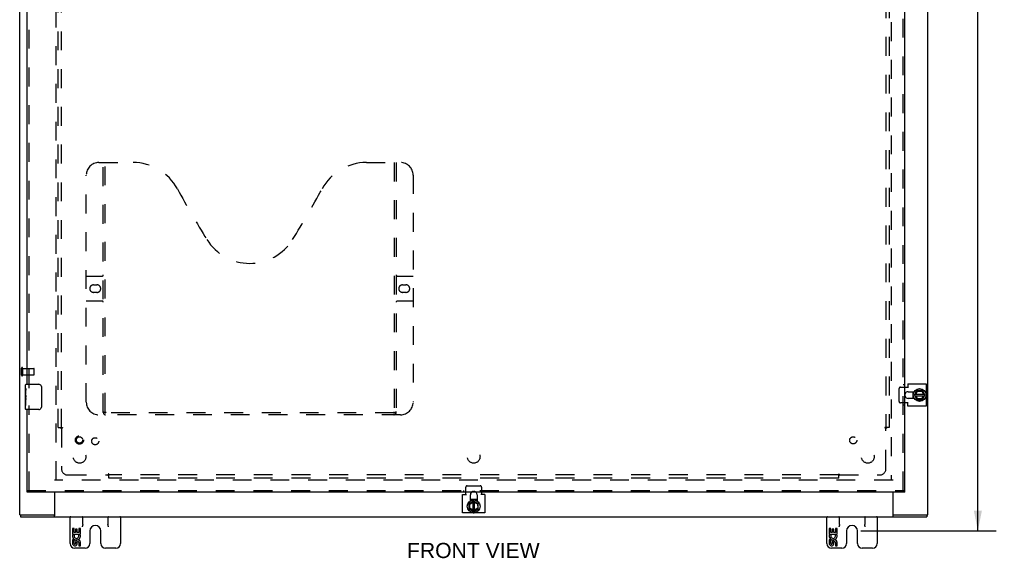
# Model space of a CAD drawing. Header units: inches. Extents: x 0 to 136, y 0 to 88.
# Tile 3 of 9: x 29 to 68, y 22 to 43. Entities that reach past the tile are written whole.
import ezdxf

# ---------------------------------------------------------------- set-up
doc = ezdxf.new("R2010")
doc.units = ezdxf.units.IN
doc.header["$LTSCALE"] = 7.48
doc.header["$MEASUREMENT"] = 0
doc.linetypes.add('HIDDEN', pattern=[0.2, 0.1, -0.1])
doc.layers.get('0').update_dxf_attribs({"linetype": 'CONTINUOUS'})
for name, color, linetype in [('DEFAULT_2', 8, 'HIDDEN'), ('DIMENSIONS', 7, 'CONTINUOUS'), ('DOOR_ASSEMBLY', 7, 'CONTINUOUS'), ('SUBPANEL', 7, 'CONTINUOUS')]:
    doc.layers.add(name, color=color, linetype=linetype)
doc.styles.get("Standard").update_dxf_attribs({"font": 'arial.ttf'})
doc.dimstyles.new('DIMSTYLE_1', dxfattribs={"dimtxt": 0.6, "dimasz": 0.8, "dimexe": 0.09, "dimexo": 0.07, "dimgap": 0.0375, "dimtad": 0, "dimtih": 1, "dimtoh": 1, "dimzin": 4, "dimdsep": 46, "dimtxsty": 'Standard', "dimblk": '_FILLED', "dimblk1": '_FILLED', "dimblk2": '_FILLED', "dimcen": 0.09, "dimadec": 3, "dimazin": 1, "dimtfac": 1, "dimtdec": 3, "dimtofl": 0, "dimtmove": 0, "dimatfit": 3, "dimldrblk": '_FILLED', "dimfxl": 0, "dimtolj": 1, "dimtzin": 4, "dimarcsym": 0})

# ---------------------------------------------------------------- blocks, each defined once
blk = doc.blocks.new('_FILLED')
at = {"color": 0, "linetype": 'ByBlock'}
blk.add_solid([(0, 0), (-1, 0.2), (-1, -0.2)], dxfattribs=at)
blk = doc.blocks.new('*D8')
at = {"layer": 'DIMENSIONS', "color": 2, "linetype": 'Continuous'}
for p, q in [((62.115, 66.244), (67.481, 66.244)), ((66.761, 66.244), (66.761, 45.251)), ((66.761, 23.057), (66.761, 44.051)), ((62.115, 23.057), (67.481, 23.057))]:
    blk.add_line(p, q, dxfattribs=at)
at = {"layer": 'DIMENSIONS', "color": 2, "linetype": 'Continuous', "xscale": 0.8, "yscale": 0.8, "zscale": 0.8}
for p, rotation in [((66.761, 66.244), 90), ((66.761, 23.057), 270)]:
    blk.add_blockref('_FILLED', p, dxfattribs=dict(at, rotation=rotation))
at = {"layer": 'DIMENSIONS', "color": 2, "linetype": 'Continuous', "insert": (66.761, 44.951), "char_height": 0.6, "width": 2.09665, "attachment_point": 2, "line_spacing_factor": 0.9}
blk.add_mtext('43.19', dxfattribs=at)

msp = doc.modelspace()

# ---------------------------------------------------------------- linework, layer by layer
at = {"color": 3, "linetype": 'Continuous'}
for p, q in [((28.7737, 23.6942), (28.7737, 65.5442)), ((64.7737, 23.6942), (64.7737, 65.5442)), ((63.9799, 28.8907), (64.7173, 28.8907)), ((63.9799, 28.8907), (63.9799, 28.7267)), ((64.7173, 28.8907), (64.7173, 27.9977)), ((63.8682, 28.7579), (63.9799, 28.7579)), ((63.993, 28.5772), (64.236, 28.5772)), ((63.9799, 28.1305), (63.8682, 28.1305)), ((63.9799, 27.9977), (63.9799, 28.1617)), ((64.236, 28.3112), (63.993, 28.3112)), ((64.7173, 27.9977), (63.9799, 27.9977)), ((30.1487, 24.5878), (30.1487, 23.65)), ((46.3272, 24.5067), (46.4912, 24.5067)), ((46.3272, 23.7693), (46.3272, 24.5067)), ((46.46, 24.5067), (46.46, 24.5878)), ((46.6407, 24.2505), (46.6407, 24.4935)), ((46.9067, 24.4935), (46.9067, 24.2505)), ((47.2202, 24.5067), (47.0562, 24.5067)), ((47.0874, 24.5878), (47.0874, 24.5067)), ((47.2202, 24.5067), (47.2202, 23.7693)), ((63.3987, 23.65), (63.3987, 24.5878)), ((28.8067, 23.6192), (64.7407, 23.6192)), ((28.886, 23.6942), (30.0896, 23.6942)), ((47.2202, 23.7693), (46.3272, 23.7693)), ((63.4578, 23.6942), (64.6614, 23.6942))]:
    msp.add_line(p, q, dxfattribs=at)
at = {"color": 7, "linetype": 'Continuous'}
for p, q in [((64.1861, 28.5772), (64.1861, 28.4606)), ((64.2513, 28.4487), (64.3389, 28.6188)), ((64.3018, 28.4782), (64.3621, 28.5952)), ((64.5557, 28.6242), (64.3478, 28.6242)), ((64.3558, 28.6049), (64.3621, 28.5952)), ((64.3621, 28.5952), (64.5337, 28.6031)), ((64.5394, 28.6134), (64.5337, 28.6031)), ((64.5337, 28.6031), (64.6026, 28.4782)), ((64.6584, 28.4489), (64.5645, 28.619)), ((64.1861, 28.4282), (64.1861, 28.3112)), ((64.2022, 28.4002), (64.1894, 28.398)), ((64.2512, 28.4397), (64.3389, 28.2598)), ((64.2656, 28.4102), (64.6432, 28.4102)), ((64.2665, 28.4782), (64.6422, 28.4782)), ((64.368, 28.2891), (64.3089, 28.4102)), ((64.3479, 28.2542), (64.5556, 28.2542)), ((64.3617, 28.2791), (64.368, 28.2891)), ((64.5316, 28.2891), (64.368, 28.2891)), ((64.6017, 28.4102), (64.5316, 28.2891)), ((64.5374, 28.2791), (64.5316, 28.2891)), ((64.5645, 28.2596), (64.6585, 28.4395)), ((46.7692, 24.2353), (46.5893, 24.1476)), ((46.7577, 24.3005), (46.6407, 24.3005)), ((46.7297, 24.2844), (46.7275, 24.2971)), ((46.7397, 24.221), (46.7397, 23.8433)), ((46.7782, 24.2352), (46.9483, 24.1477)), ((46.9067, 24.3005), (46.7901, 24.3005)), ((46.8077, 23.8443), (46.8077, 24.22)), ((46.5837, 24.1386), (46.5837, 23.9309)), ((46.5891, 23.9221), (46.7689, 23.828)), ((46.6086, 24.1248), (46.6186, 24.1186)), ((46.6086, 23.9492), (46.6186, 23.9549)), ((46.6186, 24.1186), (46.7397, 24.1776)), ((46.6186, 23.9549), (46.6186, 24.1186)), ((46.7397, 23.8848), (46.6186, 23.9549)), ((46.7784, 23.8281), (46.9485, 23.922)), ((46.8077, 24.1847), (46.9247, 24.1245)), ((46.9326, 23.9529), (46.8077, 23.8839)), ((46.9344, 24.1307), (46.9247, 24.1245)), ((46.9247, 24.1245), (46.9326, 23.9529)), ((46.9429, 23.9471), (46.9326, 23.9529)), ((46.9537, 23.9308), (46.9537, 24.1388)), ((28.7738, 23.6942), (28.881, 23.6942)), ((28.8067, 23.6942), (28.8067, 23.6192)), ((30.0896, 23.6942), (30.1487, 23.6942)), ((30.1487, 23.6192), (30.1487, 23.65)), ((30.7737, 22.5542), (30.7737, 23.6192)), ((31.2737, 23.3065), (31.2737, 23.6192)), ((32.2737, 23.6192), (32.2737, 23.3065)), ((32.7737, 23.6192), (32.7737, 22.5542)), ((60.7737, 22.5542), (60.7737, 23.6192)), ((61.2737, 23.3065), (61.2737, 23.6192)), ((62.2737, 23.6192), (62.2737, 23.3065)), ((62.7737, 23.6192), (62.7737, 22.5542)), ((63.3987, 23.6942), (63.4578, 23.6942)), ((63.3987, 23.6192), (63.3987, 23.65)), ((64.6664, 23.6942), (64.7736, 23.6942)), ((64.7407, 23.6942), (64.7407, 23.6192)), ((30.9277, 23.1593), (30.8648, 23.1593)), ((30.8648, 23.1593), (30.8648, 22.929)), ((30.9277, 22.9918), (30.9277, 23.1593)), ((31.0512, 23.1279), (30.9906, 23.1279)), ((30.9906, 23.1279), (30.9906, 22.9918)), ((31.0512, 22.9918), (31.0512, 23.1279)), ((31.1792, 23.1593), (31.1163, 23.1593)), ((31.1163, 23.1593), (31.1163, 22.9918)), ((31.1792, 22.929), (31.1792, 23.1593)), ((31.5547, 23.0572), (31.5547, 22.5542)), ((31.9927, 22.5542), (31.9927, 23.0572)), ((60.9277, 23.1593), (60.8648, 23.1593)), ((60.8648, 23.1593), (60.8648, 22.929)), ((60.9277, 22.9918), (60.9277, 23.1593)), ((61.0512, 23.1279), (60.9906, 23.1279)), ((60.9906, 23.1279), (60.9906, 22.9918)), ((61.0512, 22.9918), (61.0512, 23.1279)), ((61.1792, 23.1593), (61.1163, 23.1593)), ((61.1163, 23.1593), (61.1163, 22.9918)), ((61.1792, 22.929), (61.1792, 23.1593)), ((61.5547, 23.0572), (61.5547, 22.5542)), ((61.9927, 22.5542), (61.9927, 23.0572)), ((30.8648, 22.929), (31.1265, 22.929)), ((30.9277, 22.6984), (30.8648, 22.6984)), ((30.8648, 22.6984), (30.8648, 22.562)), ((30.9355, 22.893), (30.8778, 22.918)), ((30.9906, 22.9918), (30.9277, 22.9918)), ((30.9277, 22.562), (30.9277, 22.6984)), ((31.1163, 22.9918), (31.0512, 22.9918)), ((31.1265, 22.929), (31.0992, 22.9098)), ((31.161, 22.929), (31.1792, 22.929)), ((60.8648, 22.929), (61.1265, 22.929)), ((60.9277, 22.6984), (60.8648, 22.6984)), ((60.8648, 22.6984), (60.8648, 22.562)), ((60.9355, 22.893), (60.8778, 22.918)), ((60.9906, 22.9918), (60.9277, 22.9918)), ((60.9277, 22.562), (60.9277, 22.6984)), ((61.1163, 22.9918), (61.0512, 22.9918)), ((61.1265, 22.929), (61.0992, 22.9098)), ((61.161, 22.929), (61.1792, 22.929)), ((31.3697, 22.3692), (30.9587, 22.3692)), ((30.9906, 22.6041), (30.9906, 22.5621)), ((31.0512, 22.5415), (31.0512, 22.6105)), ((31.1163, 22.6041), (31.1163, 22.4677)), ((31.1163, 22.4677), (31.1792, 22.4677)), ((31.1792, 22.4677), (31.1792, 22.6041)), ((32.5887, 22.3692), (32.1777, 22.3692)), ((61.3697, 22.3692), (60.9587, 22.3692)), ((60.9906, 22.6041), (60.9906, 22.5621)), ((61.0512, 22.5415), (61.0512, 22.6105)), ((61.1163, 22.6041), (61.1163, 22.4677)), ((61.1163, 22.4677), (61.1792, 22.4677)), ((61.1792, 22.4677), (61.1792, 22.6041)), ((62.5887, 22.3692), (62.1777, 22.3692))]:
    msp.add_line(p, q, dxfattribs=at)
for points in [[(64.1984, 28.3996), (64.1999, 28.3897), (64.2041, 28.3716), (64.2095, 28.3538)], [(64.2095, 28.3538), (64.2162, 28.3364), (64.2242, 28.3195), (64.2289, 28.3112)], [(46.6833, 24.277), (46.6659, 24.2703), (46.649, 24.2623), (46.6407, 24.2577)], [(46.7291, 24.2881), (46.7192, 24.2866), (46.7011, 24.2825), (46.6833, 24.277)], [(31.2737, 23.3065), (31.2734, 23.2989), (31.2725, 23.291), (31.271, 23.2828), (31.2691, 23.2744), (31.2666, 23.2658), (31.2637, 23.2569), (31.2604, 23.2479), (31.2568, 23.2386), (31.2529, 23.229), (31.2487, 23.2192)], [(32.2987, 23.2192), (32.2945, 23.229), (32.2906, 23.2386), (32.287, 23.2479), (32.2837, 23.2569), (32.2808, 23.2658), (32.2783, 23.2744), (32.2764, 23.2828), (32.2749, 23.291), (32.274, 23.2989), (32.2737, 23.3065)], [(61.2737, 23.3065), (61.2734, 23.2989), (61.2725, 23.291), (61.271, 23.2828), (61.2691, 23.2744), (61.2666, 23.2658), (61.2637, 23.2569), (61.2604, 23.2479), (61.2568, 23.2386), (61.2529, 23.229), (61.2487, 23.2192)], [(62.2987, 23.2192), (62.2945, 23.229), (62.2906, 23.2386), (62.287, 23.2479), (62.2837, 23.2569), (62.2808, 23.2658), (62.2783, 23.2744), (62.2764, 23.2828), (62.2749, 23.291), (62.274, 23.2989), (62.2737, 23.3065)]]:
    msp.add_lwpolyline(points, dxfattribs=at)
for centre in [(64.4517, 28.4442), (46.7737, 24.0349)]:
    msp.add_circle(centre, 0.2535, dxfattribs=at)
at = {"color": 3, "linetype": 'Continuous'}
for centre, start, end in [((63.993, 28.4442), 90, 159.88946), ((63.993, 28.4442), 200.11054, 270), ((46.7737, 24.4935), 134.78814, 180), ((46.7737, 24.4935), 0, 45.21186)]:
    msp.add_arc(centre, 0.133, start, end, dxfattribs=at)
at = {"color": 7, "linetype": 'Continuous'}
for centre, radius, start, end in [((64.4517, 28.4442), 0.2662, 150.01367, 190), ((64.4517, 28.4442), 0.2812, 151.76222, 160.79637), ((64.3478, 28.6142), 0.01, 90, 152.76466), ((64.5557, 28.6142), 0.01, 28.89679, 90), ((64.4517, 28.4442), 0.2812, 199.20363, 208.23778), ((64.2602, 28.4441), 0.01, 152.76466, 205.9948), ((64.3479, 28.2642), 0.01, 205.9948, 270), ((64.5556, 28.2642), 0.01, 270, 332.39466), ((64.6497, 28.4441), 0.01, 332.39466, 28.89679), ((64.4517, 28.4442), 0.2662, 356.15136, 3.54818), ((46.7737, 24.0349), 0.2812, 109.20363, 118.23778), ((46.7737, 24.0349), 0.2662, 60.01367, 100), ((46.7736, 24.2264), 0.01, 62.76466, 115.9948), ((46.7737, 24.0349), 0.2812, 61.76222, 70.79637), ((46.5937, 24.1386), 0.01, 115.9948, 180), ((46.5937, 23.9309), 0.01, 180, 242.39466), ((46.7736, 23.8369), 0.01, 242.39466, 298.89679), ((46.9437, 24.1388), 0.01, 0, 62.76466), ((46.9437, 23.9308), 0.01, 298.89679, 360), ((30.7987, 23.5942), 0.025, 90, 180), ((31.2487, 23.5942), 0.025, 0, 90), ((32.2987, 23.5942), 0.025, 90, 180), ((32.7487, 23.5942), 0.025, 0, 90), ((46.7737, 24.0349), 0.2662, 266.15136, 273.54818), ((60.7987, 23.5942), 0.025, 90, 180), ((61.2487, 23.5942), 0.025, 0, 90), ((62.2987, 23.5942), 0.025, 90, 180), ((62.7487, 23.5942), 0.025, 0, 90), ((31.7737, 23.0572), 0.219, 0, 180), ((61.7737, 23.0572), 0.219, 0, 180), ((31.022, 22.8555), 0.1572, 156.59665, 341.87913), ((31.022, 22.8555), 0.0943, 156.59665, 35.11217), ((31.0849, 22.6041), 0.0943, 0, 180), ((31.022, 22.8555), 0.1572, 25.73705, 27.8532), ((31.0253, 22.8558), 0.1541, 341.41988, 26.19629), ((61.022, 22.8555), 0.1572, 156.59665, 341.87913), ((61.022, 22.8555), 0.0943, 156.59665, 35.11217), ((61.0849, 22.6041), 0.0943, 0, 180), ((61.022, 22.8555), 0.1572, 25.73705, 27.8532), ((61.0253, 22.8558), 0.1541, 341.41988, 26.19629), ((30.9587, 22.5542), 0.185, 180, 270), ((30.9591, 22.562), 0.0943, 179.99114, 347.43379), ((30.9592, 22.562), 0.0314, 180, 0.04847), ((31.0855, 22.5992), 0.0362, 83.42855, 161.76278), ((31.0849, 22.6041), 0.0314, 0, 81.22946), ((31.3697, 22.5542), 0.185, 270, 360), ((32.1777, 22.5542), 0.185, 180, 270), ((32.5887, 22.5542), 0.185, 270, 360), ((60.9587, 22.5542), 0.185, 180, 270), ((60.9591, 22.562), 0.0943, 179.99114, 347.43379), ((60.9592, 22.562), 0.0314, 180, 0.04847), ((61.0855, 22.5992), 0.0362, 83.42855, 161.76278), ((61.0849, 22.6041), 0.0314, 0, 81.22946), ((61.3697, 22.5542), 0.185, 270, 360), ((62.1777, 22.5542), 0.185, 180, 270), ((62.5887, 22.5542), 0.185, 270, 360)]:
    msp.add_arc(centre, radius, start, end, dxfattribs=at)
at = {"layer": 'DEFAULT_2', "color": 8, "linetype": 'HIDDEN'}
for p, q in [((30.2237, 25.0692), (30.2237, 64.1692)), ((63.3237, 64.1692), (63.3237, 25.0692)), ((28.8487, 29.2271), (28.8487, 29.5111)), ((28.8917, 29.2271), (28.8917, 29.5111)), ((28.8917, 29.4931), (29.3387, 29.4931)), ((29.3487, 29.2551), (29.3487, 29.4831)), ((28.8917, 29.2451), (29.3387, 29.2451)), ((63.6393, 28.1905), (63.6393, 28.6979)), ((63.6913, 28.7579), (63.8682, 28.7579)), ((63.8682, 28.1305), (63.6913, 28.1305)), ((63.3987, 25.0692), (30.1487, 25.0692)), ((46.46, 24.5878), (46.46, 24.7953)), ((46.52, 24.8472), (47.0274, 24.8472)), ((47.0874, 24.7953), (47.0874, 24.5878))]:
    msp.add_line(p, q, dxfattribs=at)
for points in [[(63.6913, 28.7579), (63.6854, 28.7575), (63.6797, 28.7564), (63.6741, 28.7545), (63.6687, 28.752), (63.6636, 28.7487), (63.6589, 28.7448), (63.6545, 28.7403), (63.6506, 28.7353), (63.6473, 28.7298), (63.6445, 28.7239), (63.6422, 28.7177), (63.6406, 28.7113), (63.6396, 28.7047), (63.6393, 28.6979)], [(63.6393, 28.1905), (63.6396, 28.1838), (63.6406, 28.1772), (63.6422, 28.1707), (63.6445, 28.1645), (63.6473, 28.1586), (63.6506, 28.1531), (63.6545, 28.1481), (63.6589, 28.1436), (63.6636, 28.1397), (63.6687, 28.1365), (63.6741, 28.1339), (63.6797, 28.132), (63.6854, 28.1309), (63.6913, 28.1305)], [(46.52, 24.8472), (46.5132, 24.8469), (46.5067, 24.8459), (46.5002, 24.8443), (46.494, 24.8421), (46.4881, 24.8393), (46.4826, 24.8359), (46.4776, 24.832), (46.4731, 24.8277), (46.4692, 24.8229), (46.4659, 24.8178), (46.4634, 24.8124), (46.4615, 24.8068), (46.4604, 24.8011), (46.46, 24.7953)], [(47.0874, 24.7953), (47.087, 24.8011), (47.0859, 24.8068), (47.084, 24.8124), (47.0815, 24.8178), (47.0782, 24.8229), (47.0743, 24.8277), (47.0698, 24.832), (47.0648, 24.8359), (47.0593, 24.8393), (47.0534, 24.8421), (47.0472, 24.8443), (47.0408, 24.8459), (47.0342, 24.8469), (47.0274, 24.8472)]]:
    msp.add_lwpolyline(points, dxfattribs=at)
for centre, radius, start, end in [((28.8702, 29.5111), 0.0215, 360, 180), ((29.3387, 29.4831), 0.01, 360, 90), ((28.8702, 29.2271), 0.0215, 180, 0), ((29.3387, 29.2551), 0.01, 270, 0), ((63.993, 28.4442), 0.133, 159.88946, 200.11054), ((46.7737, 24.4935), 0.133, 45.21186, 134.78814)]:
    msp.add_arc(centre, radius, start, end, dxfattribs=at)
at = {"layer": 'DOOR_ASSEMBLY', "color": 8, "linetype": 'HIDDEN'}
for p, q in [((63.7932, 24.6628), (63.7932, 64.5756)), ((29.1432, 28.7141), (29.1432, 44.2742)), ((31.9132, 37.6628), (33.2682, 37.6628)), ((32.0882, 27.7528), (32.0882, 37.6628)), ((32.1682, 27.7828), (32.1682, 37.6628)), ((42.5182, 37.6628), (43.8732, 37.6628)), ((43.6182, 37.6628), (43.6182, 27.7828)), ((43.6982, 37.6628), (43.6982, 27.7528)), ((31.4132, 28.1628), (31.4132, 37.1628)), ((44.3732, 37.1628), (44.3732, 28.1628)), ((31.4132, 33.1628), (32.0482, 33.1628)), ((31.6997, 32.8128), (31.8367, 32.8128)), ((43.7382, 33.1628), (44.3732, 33.1628)), ((43.9497, 32.8128), (44.0867, 32.8128)), ((31.8367, 32.5128), (31.6997, 32.5128)), ((44.0867, 32.5128), (43.9497, 32.5128)), ((32.0482, 32.1628), (31.4132, 32.1628)), ((44.3732, 32.1628), (43.7382, 32.1628)), ((63.8682, 28.8505), (63.7932, 28.8505)), ((29.1432, 24.6628), (29.1432, 28.0241)), ((43.6144, 27.7428), (32.172, 27.7428)), ((63.8682, 28.038), (63.7932, 28.038)), ((43.8732, 27.6628), (31.9132, 27.6628)), ((29.0682, 24.6628), (63.8682, 24.6628)), ((46.367, 24.6628), (46.367, 24.5878)), ((47.1795, 24.6628), (47.1795, 24.5878))]:
    msp.add_line(p, q, dxfattribs=at)
at = {"layer": 'DOOR_ASSEMBLY', "color": 3, "linetype": 'Continuous'}
for p, q in [((63.8682, 24.6628), (63.8682, 64.5756)), ((29.0682, 28.8691), (29.0682, 44.1192)), ((29.0682, 24.6628), (29.0682, 27.8691)), ((63.8682, 24.5878), (29.0682, 24.5878))]:
    msp.add_line(p, q, dxfattribs=at)
at = {"layer": 'DOOR_ASSEMBLY', "color": 7, "linetype": 'Continuous'}
for p, q in [((29.0082, 28.7101), (29.0082, 28.8541)), ((29.0082, 28.4542), (29.0082, 28.707)), ((29.0172, 28.652), (29.0082, 28.652)), ((29.0182, 28.4843), (29.0182, 28.6411)), ((29.0232, 28.8691), (29.5332, 28.8691)), ((29.6331, 28.7691), (29.6331, 27.9691)), ((29.0082, 28.4843), (29.0182, 28.4843)), ((29.0082, 27.8841), (29.0082, 28.4517)), ((29.011, 28.4214), (29.0082, 28.4214)), ((29.0082, 28.2896), (29.0175, 28.2896)), ((29.0082, 28.2536), (29.0182, 28.2536)), ((29.0082, 28.1908), (29.0182, 28.1908)), ((29.0182, 28.3006), (29.0182, 28.3536)), ((29.0182, 28.0233), (29.0182, 28.2536)), ((29.0082, 28.0233), (29.0182, 28.0233)), ((29.5332, 27.8691), (29.0232, 27.8691)), ((29.0682, 24.5878), (29.0682, 24.6628)), ((63.8682, 24.5878), (63.8682, 24.6628))]:
    msp.add_line(p, q, dxfattribs=at)
for points in [[(29.0082, 28.7101), (29.0084, 28.7067), (29.0089, 28.7025), (29.0098, 28.6973), (29.0109, 28.6912), (29.0122, 28.6843), (29.0136, 28.6766), (29.015, 28.6683), (29.0163, 28.6595), (29.0173, 28.6504), (29.0182, 28.6411)], [(29.6264, 28.8053), (29.6284, 28.7996), (29.6301, 28.7937), (29.6314, 28.7877), (29.6323, 28.7816), (29.6329, 28.7754), (29.6331, 28.7691)], [(29.0082, 28.4542), (29.0084, 28.447), (29.009, 28.4393), (29.0098, 28.431), (29.0109, 28.4223), (29.0132, 28.4045)], [(29.0132, 28.4045), (29.0143, 28.3954), (29.0154, 28.3864), (29.0163, 28.3777), (29.0171, 28.3693), (29.0177, 28.3612), (29.0182, 28.3536)], [(29.0182, 28.3006), (29.0178, 28.2944), (29.0174, 28.2883), (29.0168, 28.2822), (29.0163, 28.2762), (29.0157, 28.2704), (29.015, 28.2647)], [(29.6331, 27.9691), (29.6329, 27.9628), (29.6323, 27.9566), (29.6314, 27.9505), (29.6301, 27.9445), (29.6284, 27.9386), (29.6264, 27.9329)]]:
    msp.add_lwpolyline(points, dxfattribs=at)
at = {"layer": 'DOOR_ASSEMBLY', "color": 8, "linetype": 'HIDDEN'}
for points in [[(32.0782, 27.7828), (32.0943, 27.772), (32.1103, 27.7625), (32.1261, 27.7544), (32.1417, 27.7481), (32.157, 27.7443), (32.172, 27.7428)], [(43.6144, 27.7428), (43.6294, 27.7443), (43.6447, 27.7481), (43.6603, 27.7544), (43.6762, 27.7625), (43.6921, 27.772), (43.7082, 27.7828)]]:
    msp.add_lwpolyline(points, dxfattribs=at)
for radius in [0.1635, 0.124]:
    msp.add_circle((31.1432, 26.6628), radius, dxfattribs=at)
for centre, radius, start, end in [((31.9132, 37.1628), 0.5, 90, 180), ((33.2682, 35.6628), 2, 28.48127, 90), ((42.5182, 35.6628), 2, 90, 151.51873), ((43.8732, 37.1628), 0.5, 0, 90), ((69.5762, 55.3611), 39.3073, 208.48127, 211.87046), ((6.2102, 55.3611), 39.3073, 328.12954, 331.51873), ((37.8932, 35.6628), 2, 211.87046, 328.12954), ((32.0482, 33.2028), 0.04, 270, 360), ((43.7382, 33.2028), 0.04, 180, 270), ((31.6997, 32.6628), 0.15, 90, 270), ((31.8367, 32.6628), 0.15, 270, 90), ((43.9497, 32.6628), 0.15, 90, 270), ((44.0867, 32.6628), 0.15, 270, 90), ((32.0482, 32.1228), 0.04, 0, 90), ((43.7382, 32.1228), 0.04, 90, 180), ((31.9132, 28.1628), 0.5, 180, 270), ((43.8732, 28.1628), 0.5, 270, 360), ((32.1782, 27.7528), 0.09, 180, 270), ((32.2082, 27.7828), 0.04, 180, 270), ((43.5782, 27.7828), 0.04, 270, 360), ((43.6082, 27.7528), 0.09, 270, 360)]:
    msp.add_arc(centre, radius, start, end, dxfattribs=at)
at = {"layer": 'DOOR_ASSEMBLY', "color": 7, "linetype": 'Continuous'}
for centre, radius, start, end in [((29.0232, 28.8541), 0.015, 90, 180), ((29.5332, 28.7691), 0.1, 21.19986, 90), ((29.0232, 27.8841), 0.015, 180, 270), ((29.5332, 27.9691), 0.1, 270, 338.79459)]:
    msp.add_arc(centre, radius, start, end, dxfattribs=at)
msp.add_ellipse((29.2082, 28.2871), major_axis=(0.2, 0), ratio=0.4328081, start_param=3.1415927, end_param=3.4034095, dxfattribs=at)
at = {"layer": 'SUBPANEL', "color": 8, "linetype": 'HIDDEN'}
for p, q in [((30.305, 27.1505), (30.305, 62.088)), ((30.43, 27.1505), (30.43, 62.088)), ((63.1175, 62.088), (63.1175, 27.1505)), ((63.2425, 62.088), (63.2425, 27.1505)), ((30.305, 27.1505), (30.3914, 27.1505)), ((30.3914, 27.1505), (30.4708, 27.1505)), ((30.4113, 27.1334), (30.4156, 27.129)), ((30.4156, 27.129), (30.4189, 27.1257)), ((30.43, 27.1151), (30.43, 25.5255)), ((30.4498, 27.1283), (30.4433, 27.1245)), ((63.156, 27.1505), (63.0766, 27.1505)), ((63.1175, 25.5255), (63.1175, 27.1151)), ((63.2425, 27.1505), (63.156, 27.1505)), ((30.68, 25.2755), (32.2696, 25.2755)), ((32.305, 25.2369), (32.305, 25.3163)), ((61.2425, 25.2755), (32.305, 25.2755)), ((32.305, 25.1505), (32.305, 25.2369)), ((61.2425, 25.1505), (32.305, 25.1505)), ((61.2425, 25.2369), (61.2425, 25.3163)), ((61.2425, 25.1505), (61.2425, 25.2369)), ((61.2646, 25.2953), (61.2684, 25.2888)), ((61.2778, 25.2755), (62.8675, 25.2755))]:
    msp.add_line(p, q, dxfattribs=at)
for points in [[(30.3914, 27.1505), (30.3934, 27.149), (30.3953, 27.1476), (30.3971, 27.1462), (30.3989, 27.1448), (30.4007, 27.1433), (30.4023, 27.1419), (30.404, 27.1405), (30.4055, 27.1391), (30.407, 27.1377), (30.4084, 27.1363), (30.4098, 27.1349), (30.4113, 27.1334)], [(30.4189, 27.1257), (30.4206, 27.124), (30.4224, 27.1223), (30.424, 27.1207), (30.4257, 27.1191), (30.4272, 27.1176), (30.4287, 27.1163), (30.43, 27.1151)], [(30.4433, 27.1245), (30.4411, 27.1231), (30.4389, 27.1217), (30.4369, 27.1204), (30.4349, 27.119), (30.4331, 27.1177), (30.4314, 27.1164), (30.43, 27.1151)], [(30.4708, 27.1505), (30.4702, 27.1488), (30.4695, 27.1473), (30.4688, 27.1458), (30.468, 27.1443), (30.467, 27.1429), (30.466, 27.1415), (30.4648, 27.1401), (30.4636, 27.1386), (30.4621, 27.1372), (30.4605, 27.1358), (30.459, 27.1346), (30.4574, 27.1334), (30.4556, 27.1321), (30.4538, 27.1308), (30.4518, 27.1296), (30.4498, 27.1283)], [(63.0766, 27.1505), (63.0772, 27.1488), (63.0779, 27.1473), (63.0786, 27.1458), (63.0795, 27.1443), (63.0804, 27.1429), (63.0814, 27.1415), (63.0826, 27.1401), (63.0838, 27.1386), (63.0853, 27.1372), (63.0869, 27.1358), (63.0884, 27.1346), (63.09, 27.1334), (63.0918, 27.1321), (63.0937, 27.1308), (63.0956, 27.1296), (63.0976, 27.1283), (63.1041, 27.1245)], [(63.1041, 27.1245), (63.1063, 27.1231), (63.1085, 27.1217), (63.1105, 27.1204), (63.1125, 27.119), (63.1143, 27.1177), (63.116, 27.1164), (63.1175, 27.1151)], [(63.1348, 27.132), (63.1302, 27.1274), (63.1285, 27.1257), (63.1268, 27.124), (63.1251, 27.1223), (63.1234, 27.1207), (63.1217, 27.1191), (63.1202, 27.1176), (63.1187, 27.1163), (63.1175, 27.1151)], [(63.156, 27.1505), (63.154, 27.149), (63.1521, 27.1476), (63.1503, 27.1462), (63.1485, 27.1448), (63.1467, 27.1433), (63.1451, 27.1419), (63.1434, 27.1405), (63.1419, 27.1391), (63.1404, 27.1377), (63.139, 27.1363), (63.1376, 27.1349), (63.1361, 27.1334), (63.1348, 27.132)], [(32.279, 25.2888), (32.2776, 25.2866), (32.2762, 25.2844), (32.2749, 25.2824), (32.2735, 25.2804), (32.2722, 25.2786), (32.2709, 25.277), (32.2696, 25.2755)], [(32.2851, 25.2596), (32.2819, 25.2627), (32.2802, 25.2644), (32.2785, 25.2661), (32.2768, 25.2679), (32.2751, 25.2696), (32.2736, 25.2712), (32.2721, 25.2728), (32.2708, 25.2742), (32.2696, 25.2755)], [(32.305, 25.3163), (32.3033, 25.3157), (32.3018, 25.3151), (32.3003, 25.3143), (32.2988, 25.3135), (32.2974, 25.3125), (32.296, 25.3115), (32.2945, 25.3104), (32.2931, 25.3091), (32.2917, 25.3076), (32.2903, 25.3061), (32.2891, 25.3045), (32.2878, 25.3029), (32.2866, 25.3011), (32.2853, 25.2993), (32.2841, 25.2973), (32.2828, 25.2953), (32.279, 25.2888)], [(32.305, 25.2369), (32.3035, 25.2389), (32.3021, 25.2408), (32.3007, 25.2426), (32.2993, 25.2444), (32.2978, 25.2462), (32.2964, 25.2479), (32.295, 25.2495), (32.2935, 25.251), (32.2922, 25.2525), (32.2908, 25.2539), (32.2894, 25.2554), (32.2879, 25.2568), (32.2851, 25.2596)], [(61.2425, 25.3163), (61.2441, 25.3157), (61.2457, 25.3151), (61.2472, 25.3143), (61.2486, 25.3135), (61.25, 25.3125), (61.2514, 25.3115), (61.2529, 25.3104), (61.2543, 25.3091), (61.2557, 25.3076), (61.2571, 25.3061), (61.2583, 25.3045), (61.2596, 25.3029), (61.2608, 25.3011), (61.2621, 25.2993), (61.2633, 25.2973), (61.2646, 25.2953)], [(61.2425, 25.2369), (61.2439, 25.2389), (61.2453, 25.2408), (61.2467, 25.2426), (61.2482, 25.2444), (61.2496, 25.2462), (61.251, 25.2479), (61.2524, 25.2495), (61.2539, 25.251), (61.2553, 25.2525), (61.2566, 25.2539), (61.2581, 25.2554), (61.2595, 25.2568)], [(61.2595, 25.2568), (61.2623, 25.2596), (61.2639, 25.2611), (61.2672, 25.2644)], [(61.2672, 25.2644), (61.2689, 25.2661), (61.2706, 25.2679), (61.2723, 25.2696), (61.2738, 25.2712), (61.2753, 25.2728), (61.2766, 25.2742), (61.2778, 25.2755)], [(61.2684, 25.2888), (61.2698, 25.2866), (61.2712, 25.2844), (61.2725, 25.2824), (61.2739, 25.2804), (61.2753, 25.2786), (61.2765, 25.277), (61.2778, 25.2755)]]:
    msp.add_lwpolyline(points, dxfattribs=at)
for centre, radius in [((31.7674, 26.6129), 0.1405), ((61.8188, 26.6494), 0.1405), ((31.1487, 25.9942), 0.25), ((46.7737, 25.9942), 0.25), ((62.3987, 25.9942), 0.25)]:
    msp.add_circle(centre, radius, dxfattribs=at)
for centre, start, end in [((30.68, 25.5255), 180, 270), ((62.8675, 25.5255), 270, 360)]:
    msp.add_arc(centre, 0.25, start, end, dxfattribs=at)

# ---------------------------------------------------------------- texts
at = {"layer": 'DIMENSIONS', "color": 2, "linetype": 'Continuous', "insert": (46.7575, 22.5817), "char_height": 0.6, "width": 5.250558, "attachment_point": 2, "line_spacing_factor": 0.9}
msp.add_mtext('FRONT VIEW', dxfattribs=at)

# ---------------------------------------------------------------- dimensions: what is measured, and where the dimension line sits
at = {"layer": 'DIMENSIONS', "color": 2, "linetype": 'Continuous'}
dim = msp.add_linear_dim(base=(66.7608, 23.0572), p1=(62.0447, 66.2442), p2=(62.0447, 23.0572), angle=270, dimstyle='DIMSTYLE_1', dxfattribs=at)
dim.commit()
dim.dimension.update_dxf_attribs({"geometry": '*D8', "text_midpoint": (66.745, 44.6474), "dimtype": 160})

doc.saveas('drawing.dxf')
